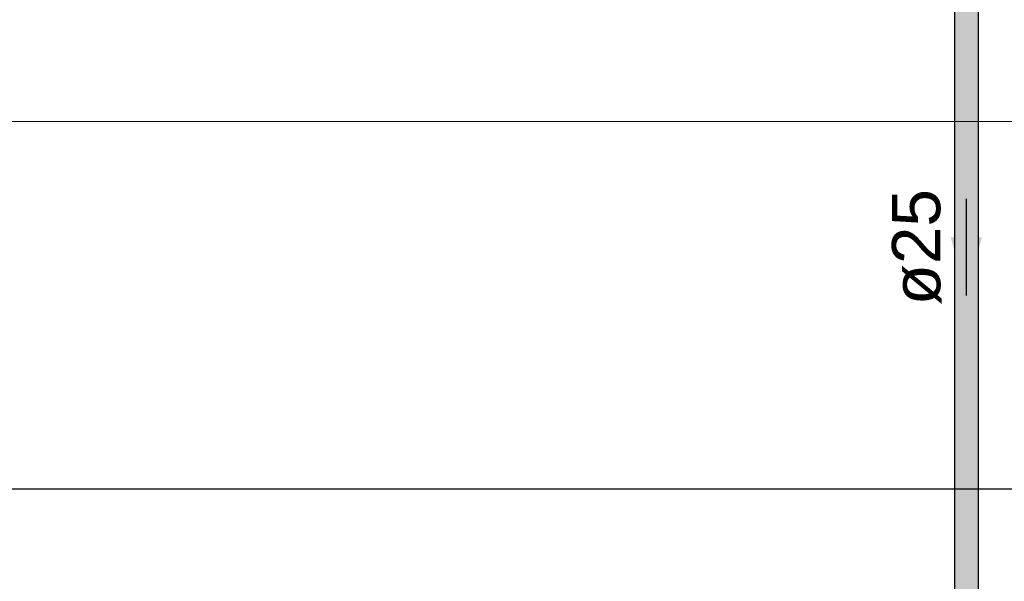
# Model space of a CAD drawing. Header units: millimetres. Extents: x -16331 to -10174, y -4135 to -3584.
# Tile 92 of 256: x -10364.58 to -10360.5, y -4014.78 to -4012.45. Entities that reach past the tile are written whole.
import ezdxf

# ---------------------------------------------------------------- set-up
doc = ezdxf.new("R2010")
doc.units = ezdxf.units.MM
for name, color, linetype in [('AF-Condutos', 4, 'Continuous'), ('AF-Sentido conduto', 7, 'Continuous'), ('AF-Textos conduto', 7, 'Continuous'), ('DI-Eixos', 7, 'Continuous')]:
    doc.layers.add(name, color=color, linetype=linetype)
for name, color, linetype, lineweight in [('DI-Elementos externos em vista', 9, 'Continuous', 5), ('IFC-IfcWall-Contorno', 250, 'Continuous', 5), ('IFC-IfcWallStandardCase-Contorno', 250, 'Continuous', 5)]:
    doc.layers.add(name, color=color, linetype=linetype, lineweight=lineweight)
doc.styles.add('Arial', font='arial.ttf', dxfattribs={"height": 100})

msp = doc.modelspace()

# ---------------------------------------------------------------- hatches: boundary and pattern name
at = {"layer": 'AF-Condutos', "linetype": 'Continuous'}
msp.add_hatch(color=151, dxfattribs=at).paths.add_polyline_path([(-10360.6103, -4016.2607), (-10360.6059, -4016.2607), (-10360.6059, -4010.5657), (-10360.6103, -4010.5657), (-10360.6225, -4010.5657), (-10360.6405, -4010.5657), (-10360.6612, -4010.5657), (-10360.6809, -4010.5657), (-10360.6964, -4010.5657), (-10360.7048, -4010.5657), (-10360.7048, -4016.2607), (-10360.6964, -4016.2607), (-10360.6809, -4016.2607), (-10360.6612, -4016.2607), (-10360.6405, -4016.2607), (-10360.6225, -4016.2607)])
at = {"layer": 'AF-Sentido conduto', "linetype": 'Continuous'}
msp.add_hatch(color=140, dxfattribs=at).paths.add_polyline_path([(-10360.6559, -4013.5924), (-10360.5912, -4013.3509), (-10360.7206, -4013.3509)])

# ---------------------------------------------------------------- linework, layer by layer
at = {"layer": 'AF-Condutos'}
for p, q in [((-10360.7048, -4010.5657), (-10360.7048, -4016.2607)), ((-10360.6059, -4016.2607), (-10360.6059, -4010.5657))]:
    msp.add_line(p, q, dxfattribs=at)
at = {"layer": 'AF-Sentido conduto'}
msp.add_lwpolyline([(-10360.6559, -4013.1924), (-10360.6559, -4013.5924)], dxfattribs=at)
at = {"layer": 'DI-Eixos'}
msp.add_line((-10376.1671, -4014.3924), (-10355.1826, -4014.3924), dxfattribs=at)
at = {"layer": 'DI-Elementos externos em vista'}
for p, q in [((-10364.8559, -4012.8717), (-10357.5826, -4012.8717)), ((-10362.5755, -4012.8717), (-10364.8559, -4012.8717)), ((-10357.5826, -4012.8717), (-10362.5755, -4012.8717))]:
    msp.add_line(p, q, dxfattribs=at)
at = {"layer": 'IFC-IfcWall-Contorno', "lineweight": 5}
msp.add_line((-10364.8559, -4012.8717), (-10357.5826, -4012.8717), dxfattribs=at)
at = {"layer": 'IFC-IfcWallStandardCase-Contorno', "lineweight": 5}
for p, q in [((-10362.5755, -4012.8717), (-10364.8559, -4012.8717)), ((-10357.5826, -4012.8717), (-10362.5755, -4012.8717))]:
    msp.add_line(p, q, dxfattribs=at)

# ---------------------------------------------------------------- texts
at = {"layer": 'AF-Textos conduto', "insert": (-10360.7584, -4013.3924), "char_height": 0.2, "width": 0.962805, "attachment_point": 8, "rotation": 90.0002, "line_spacing_factor": 0.6, "style": 'Arial'}
msp.add_mtext('ø25', dxfattribs=at)

doc.saveas('drawing.dxf')
